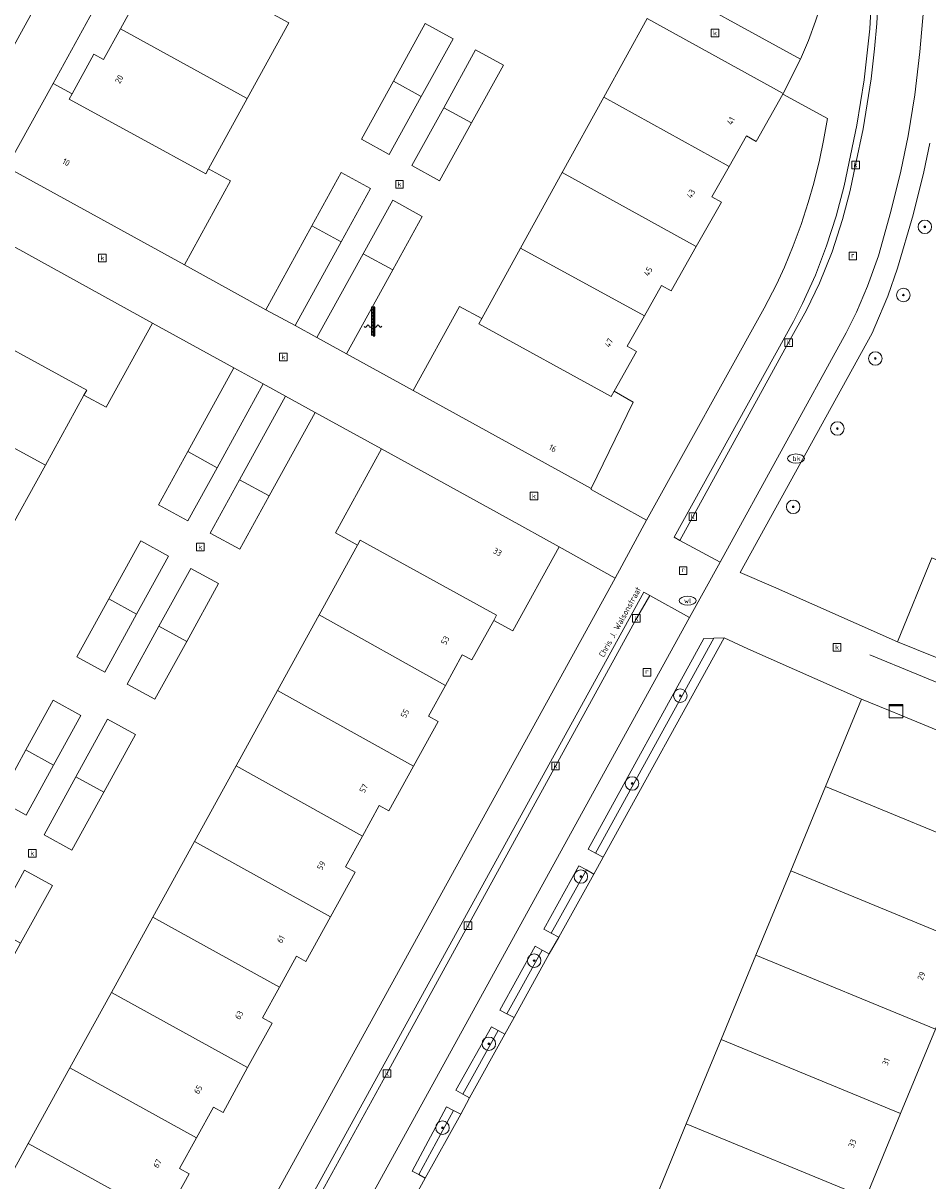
# Model space of a CAD drawing. Header units: millimetres. Extents: x 37131378 to 37737458, y 18584386 to 19114224.
# Tile 18 of 86: x 37370870 to 37424400, y 18843525 to 18912062. Entities that reach past the tile are written whole.
import ezdxf
from ezdxf.enums import TextEntityAlignment as Align

# ---------------------------------------------------------------- set-up
doc = ezdxf.new("R2010")
doc.units = ezdxf.units.MM
doc.header["$LTSCALE"] = 50
for name, color, linetype, lineweight in [('B2-WE-GR-BOOM-S', 252, 'Continuous', 25), ('B2-WE-GR-HAAG-G', 252, 'GR-HAAG1', 13), ('B2-WE-GR-HAAG-GV', 252, 'Continuous', 13), ('B2-WE-IE-MEUBILAIR_WATERWEGMEUBILAIR-S', 252, 'Continuous', 25), ('B2-WE-IE-MEUBILAIR_WEGMEUBILAIR-S', 252, 'Continuous', 25), ('B2-WE-IE-TERREINAFSCHEIDING_KUNSTMATIG_MUUR-G', 252, 'IE-TERREINAFSCHEIDING-KUNSTMATIG-DICHT', 18), ('B2-WE-KL-WATER_BRANDLEIDING_PUT-S', 252, 'Continuous', 25), ('B2-WE-KL-WATER_PUT-S', 252, 'Continuous', 25), ('B2-WE-OG-BEBOUWING-GV', 252, 'Continuous', 13), ('B2-WE-OG-BEBOUWING-T18', 252, 'Continuous', 18), ('B2-WE-OG-TERREIN_ERF-GV', 252, 'Continuous', 18), ('B2-WE-OG-TERREIN_ONBEGROEID-GV', 252, 'Continuous', 18), ('B2-WE-OG-TOPOGRAFIE-T18', 252, 'Continuous', 18), ('B2-WE-RI-GWA_KOLK-S', 252, 'Continuous', 25), ('B2-WE-RI-GWA_RIOOLPUT-S', 252, 'Continuous', 25), ('B2-WE-VH-VERHARDING_OPEN-GV', 252, 'Continuous', 18)]:
    doc.layers.add(name, color=color, linetype=linetype, lineweight=lineweight)
doc.styles.add('NLCS-ISO', font='txt')
doc.styles.add('NLCS-ISO-M200-T18', font='txt', dxfattribs={"height": 0.36})
doc.linetypes.add('GR-HAAG1', pattern='A,6,[176,NLCS.shx,S=0.125,R=0,X=0,Y=0],-2', length=8)
doc.linetypes.add('IE-TERREINAFSCHEIDING-KUNSTMATIG-DICHT', pattern='A,8,-1,[82,NLCS.shx,S=0.75,R=90,X=0,Y=0],-1', length=10)

# ---------------------------------------------------------------- blocks, each defined once
blk = doc.blocks.new('SKL-DATA_KAST-SO')
at = {"color": 0, "linetype": 'ByBlock', "lineweight": 18}
for points in [[(-2, 2), (2, 2), (2, 1.68), (-2, 1.68)], [(-2, 1.52), (2, 1.52), (2, -2), (-2, -2)]]:
    blk.add_lwpolyline(points, close=True, dxfattribs=at)
blk = doc.blocks.new('SRI-KOLK-SO')
at = {"color": 0, "linetype": 'ByBlock', "lineweight": 18}
blk.add_lwpolyline([(-1.125, -1.125), (1.125, -1.125), (1.125, 1.125), (-1.125, 1.125)], close=True, dxfattribs=at)
at = {"color": 0, "linetype": 'ByBlock', "lineweight": 18, "style": 'NLCS-ISO'}
blk.add_text('k', height=1.5, dxfattribs=at).set_placement((0, 0), align=Align.MIDDLE_CENTER)
blk = doc.blocks.new('SRI-PUT_INSPECTIEPUT_RIOOLPUT-SO')
at = {"color": 0, "linetype": 'ByBlock', "lineweight": 18}
blk.add_lwpolyline([(-1.12, -1.12), (1.12, -1.12), (1.12, 1.12), (-1.12, 1.12)], close=True, dxfattribs=at)
at = {"color": 0, "linetype": 'ByBlock', "lineweight": 18, "style": 'NLCS-ISO'}
blk.add_text('r', height=1.5, dxfattribs=at).set_placement((0, 0.28), align=Align.MIDDLE_CENTER)
blk = doc.blocks.new('SKL-WATER_WATERLEIDINGPUT-SO')
at = {"color": 0, "linetype": 'ByBlock', "lineweight": 18}
blk.add_ellipse((0, 0), major_axis=(2.5, 0), ratio=0.54, dxfattribs=at)
at = {"color": 0, "linetype": 'ByBlock', "lineweight": 18, "style": 'NLCS-ISO'}
blk.add_text('wl', height=1.5, dxfattribs=at).set_placement((0, 0), align=Align.MIDDLE_CENTER)
blk = doc.blocks.new('SKL-WATER_BRANDKRAAN_BRANDPUT-SO')
at = {"color": 0, "linetype": 'ByBlock', "lineweight": 18}
blk.add_ellipse((0, 0), major_axis=(2.5, 0), ratio=0.54, dxfattribs=at)
at = {"color": 0, "linetype": 'ByBlock', "lineweight": 18, "style": 'NLCS-ISO'}
blk.add_text('bk', height=1.5, dxfattribs=at).set_placement((0.16, 0), align=Align.MIDDLE_CENTER)
blk = doc.blocks.new('SIE-WATER_WATERSTANDMETER-SO')
h = blk.add_hatch(color=256)
h.dxf.hatch_style = 1
h.paths.add_polyline_path([(0, 5.17), (-0.46, 5.17), (-0.46, 4.7), (0, 4.7)])
h = blk.add_hatch(color=256)
h.dxf.hatch_style = 1
h.paths.add_polyline_path([(0, 4.22), (-0.46, 4.22), (-0.46, 3.75), (0, 3.75)])
h = blk.add_hatch(color=256)
h.dxf.hatch_style = 1
h.paths.add_polyline_path([(0.46, 5.64), (0, 5.64), (0, 5.17), (0.46, 5.17)])
h = blk.add_hatch(color=256)
h.dxf.hatch_style = 1
h.paths.add_polyline_path([(0.46, 4.7), (0, 4.7), (0, 4.22), (0.46, 4.22)])
h = blk.add_hatch(color=256)
h.dxf.hatch_style = 1
h.paths.add_polyline_path([(0.46, 3.75), (0, 3.75), (0, 3.28), (0.46, 3.28)])
h = blk.add_hatch(color=256)
h.dxf.hatch_style = 1
h.paths.add_polyline_path([(0, 3.28), (-0.46, 3.28), (-0.46, 2.81), (0, 2.81)])
h = blk.add_hatch(color=256)
h.dxf.hatch_style = 1
h.paths.add_polyline_path([(0, 2.34), (-0.46, 2.34), (-0.46, 1.86), (0, 1.86)])
h = blk.add_hatch(color=256)
h.dxf.hatch_style = 1
h.paths.add_polyline_path([(0, 1.39), (-0.46, 1.39), (-0.46, 0.92), (0, 0.92)])
h = blk.add_hatch(color=256)
h.dxf.hatch_style = 1
h.paths.add_polyline_path([(0, 0.45), (-0.46, 0.45), (-0.46, -0.02), (0, -0.02)])
h = blk.add_hatch(color=256)
h.dxf.hatch_style = 1
h.paths.add_polyline_path([(0.46, 2.81), (0, 2.81), (0, 2.34), (0.46, 2.34)])
h = blk.add_hatch(color=256)
h.dxf.hatch_style = 1
h.paths.add_polyline_path([(0.46, 1.86), (0, 1.86), (0, 1.39), (0.46, 1.39)])
h = blk.add_hatch(color=256)
h.dxf.hatch_style = 1
h.paths.add_polyline_path([(0.46, 0.92), (0, 0.92), (0, 0.45), (0.46, 0.45)])
h = blk.add_hatch(color=256)
h.dxf.hatch_style = 1
h.paths.add_polyline_path([(0, -0.49), (-0.46, -0.49), (-0.46, -0.97), (0, -0.97)])
h = blk.add_hatch(color=256)
h.dxf.hatch_style = 1
h.paths.add_polyline_path([(0, -1.44), (-0.46, -1.44), (-0.46, -1.91), (0, -1.91)])
h = blk.add_hatch(color=256)
h.dxf.hatch_style = 1
h.paths.add_polyline_path([(0, -2.38), (-0.46, -2.38), (-0.46, -2.85), (0, -2.85)])
h = blk.add_hatch(color=256)
h.dxf.hatch_style = 1
h.paths.add_polyline_path([(0.46, -0.02), (0, -0.02), (0, -0.49), (0.46, -0.49)])
h = blk.add_hatch(color=256)
h.dxf.hatch_style = 1
h.paths.add_polyline_path([(0.46, -0.97), (0, -0.97), (0, -1.44), (0.46, -1.44)])
h = blk.add_hatch(color=256)
h.dxf.hatch_style = 1
h.paths.add_polyline_path([(0.46, -1.91), (0, -1.91), (0, -2.38), (0.46, -2.38)])
blk.add_lwpolyline([(0.46, -2.79), (0.46, 5.64), (-0.46, 5.64), (-0.46, -2.79)])
for points in [[(0.46, 5.64), (0, 5.64), (0, 5.17), (0.46, 5.17)], [(0.46, 5.17), (0, 5.17), (0, 4.7), (0.46, 4.7)], [(0.46, 4.7), (0, 4.7), (0, 4.22), (0.46, 4.22)], [(0.46, 4.22), (0, 4.22), (0, 3.75), (0.46, 3.75)], [(0.46, 3.75), (0, 3.75), (0, 3.28), (0.46, 3.28)], [(0.46, 3.28), (0, 3.28), (0, 2.81), (0.46, 2.81)], [(0.46, 2.81), (0, 2.81), (0, 2.34), (0.46, 2.34)], [(0.46, 2.34), (0, 2.34), (0, 1.86), (0.46, 1.86)], [(0.46, 1.86), (0, 1.86), (0, 1.39), (0.46, 1.39)], [(0.46, 1.39), (0, 1.39), (0, 0.92), (0.46, 0.92)], [(0.46, 0.92), (0, 0.92), (0, 0.45), (0.46, 0.45)], [(0.46, 0.45), (0, 0.45), (0, -0.02), (0.46, -0.02)], [(0.46, -0.02), (0, -0.02), (0, -0.49), (0.46, -0.49)], [(0.46, -0.49), (0, -0.49), (0, -0.97), (0.46, -0.97)], [(0.46, -0.97), (0, -0.97), (0, -1.44), (0.46, -1.44)], [(0.46, -1.44), (0, -1.44), (0, -1.91), (0.46, -1.91)], [(0.46, -1.91), (0, -1.91), (0, -2.38), (0.46, -2.38)], [(0.46, -2.38), (0, -2.38), (0, -2.85), (0.46, -2.85)]]:
    blk.add_lwpolyline(points, close=True)
for centre, radius, start, end in [((-1.55, -0.12), 0.381, 16.8947, 163.1053), ((-0.08, -0.12), 0.381, 16.8947, 163.1053), ((1.4, -0.12), 0.381, 16.8947, 163.1053), ((-2.31, 0.11), 0.413, 196.8947, 343.1053), ((-0.82, 0.1), 0.391, 196.8947, 343.1053), ((0.66, 0.1), 0.391, 196.8947, 343.1053), ((2.16, 0.11), 0.413, 196.8947, 343.1053)]:
    blk.add_arc(centre, radius, start, end)
blk = doc.blocks.new('SGR-BOOM_01-SO')
at = {"linetype": 'ByBlock', "lineweight": 18}
h = blk.add_hatch(color=0, dxfattribs=at)
h.dxf.hatch_style = 1
edge = h.paths.add_edge_path()
edge.add_arc((0, 0), 0.25, 0, 360)
at = {"color": 0, "linetype": 'ByBlock', "lineweight": 18}
for radius in [2, 0.25]:
    blk.add_circle((0, 0), radius, dxfattribs=at)

msp = doc.modelspace()

# ---------------------------------------------------------------- linework, layer by layer
at = {"layer": 'B2-WE-GR-HAAG-G'}
for points in [[(37411744.6937, 18875649.3389), (37404740.6937, 18862923.3389)], [(37404194.6937, 18861929.3389), (37402118.6937, 18858182.3389)], [(37401578.6937, 18857190.3389), (37399494.6937, 18853416.3389)], [(37398972.6937, 18852420.3389), (37396876.6937, 18848660.3389)], [(37396342.6937, 18847682.3389), (37394278.6937, 18843897.3389)]]:
    msp.add_lwpolyline(points, dxfattribs=at)
at = {"layer": 'B2-WE-GR-HAAG-GV'}
for points in [[(37412350.6937, 18875669.3389), (37411744.6937, 18875649.3389), (37411138.6937, 18875628.3389), (37404300.6937, 18863162.3389), (37404740.6937, 18862923.3389), (37405181.6937, 18862684.3389)], [(37404631.6937, 18861683.3389), (37404194.6937, 18861929.3389), (37403758.6937, 18862174.3389), (37401668.6937, 18858423.3389), (37402118.6937, 18858182.3389), (37402567.6937, 18857942.3389)], [(37402001.6937, 18856960.3389), (37401578.6937, 18857190.3389), (37401156.6937, 18857420.3389), (37399067.6937, 18853636.3389), (37399494.6937, 18853416.3389), (37399921.6937, 18853197.3389)], [(37399367.6937, 18852207.3389), (37398972.6937, 18852420.3389), (37398577.6937, 18852634.3389), (37396464.6937, 18848889.3389), (37396876.6937, 18848660.3389), (37397287.6937, 18848431.3389)], [(37396773.6937, 18847466.3389), (37396342.6937, 18847682.3389), (37395912.6937, 18847897.3389), (37393890.6937, 18844106.3389), (37394278.6937, 18843897.3389), (37394665.6937, 18843688.3389)]]:
    msp.add_lwpolyline(points, close=True, dxfattribs=at)
at = {"layer": 'B2-WE-IE-TERREINAFSCHEIDING_KUNSTMATIG_MUUR-G'}
for points in [[(37380414.6937, 18897757.3389), (37385229.6937, 18895096.3389)], [(37378524.6937, 18894310.3389), (37383336.6937, 18891663.3389)], [(37389998.6937, 18892487.3389), (37393947.6937, 18890309.3389)], [(37388140.6937, 18889016.3389), (37392077.6937, 18886851.3389)], [(37422607.6937, 18875441.3389), (37415262.6937, 18878684.3389)], [(37412350.6937, 18875669.3389), (37405181.6937, 18862684.3389)], [(37420480.6937, 18872039.3389), (37413757.6937, 18875016.3389), (37412350.6937, 18875669.3389)], [(37432090.6937, 18870083.3389), (37420975.6937, 18874670.3389)], [(37405181.6937, 18862684.3389), (37404631.6937, 18861683.3389)], [(37404631.6937, 18861683.3389), (37402567.6937, 18857942.3389)], [(37402567.6937, 18857942.3389), (37402001.6937, 18856960.3389)], [(37402001.6937, 18856960.3389), (37399921.6937, 18853197.3389)], [(37399921.6937, 18853197.3389), (37399367.6937, 18852207.3389)], [(37399367.6937, 18852207.3389), (37397287.6937, 18848431.3389)], [(37397287.6937, 18848431.3389), (37396773.6937, 18847466.3389)], [(37396773.6937, 18847466.3389), (37394665.6937, 18843688.3389)], [(37394665.6937, 18843688.3389), (37394129.6937, 18842708.3389)]]:
    msp.add_lwpolyline(points, dxfattribs=at)
at = {"layer": 'B2-WE-OG-BEBOUWING-GV'}
for points in [[(37410290.6937, 18918967.3389), (37408003.6937, 18914804.3389), (37416858.6937, 18909925.3389), (37417339.6937, 18911043.3389), (37417762.6937, 18912172.3389), (37418131.6937, 18913321.3389), (37418444.6937, 18914486.3389)], [(37386587.6937, 18912076.3389), (37378511.6937, 18916498.3389), (37377055.6937, 18913852.3389), (37377624.6937, 18913539.3389), (37376624.6937, 18911721.3389), (37384130.6937, 18907607.3389)], [(37405229.6937, 18907677.3389), (37412648.6937, 18903582.3389), (37413671.6937, 18905385.3389), (37414236.6937, 18905065.3389), (37415825.6937, 18907865.3389), (37415847.6937, 18907904.3389), (37407799.6937, 18912340.3389)], [(37384130.6937, 18907607.3389), (37376624.6937, 18911721.3389), (37375626.6937, 18909907.3389), (37375057.6937, 18910220.3389), (37373767.6937, 18907874.3389), (37373599.6937, 18907569.3389), (37381677.6937, 18903144.3389), (37381842.6937, 18903444.3389)], [(37392779.6937, 18908624.3389), (37394424.6937, 18907719.3389), (37396307.6937, 18911142.3389), (37394662.6937, 18912047.3389)], [(37395754.6937, 18907058.3389), (37397401.6937, 18906151.3389), (37399288.6937, 18909576.3389), (37397641.6937, 18910483.3389)], [(37380414.6937, 18897757.3389), (37383146.6937, 18902727.3389), (37381842.6937, 18903444.3389), (37381677.6937, 18903144.3389), (37373599.6937, 18907569.3389), (37373767.6937, 18907874.3389), (37372639.6937, 18908494.3389), (37369897.6937, 18903535.3389)], [(37394424.6937, 18907719.3389), (37392779.6937, 18908624.3389), (37390889.6937, 18905189.3389), (37392534.6937, 18904284.3389)], [(37412648.6937, 18903582.3389), (37405229.6937, 18907677.3389), (37402767.6937, 18903211.3389), (37410701.6937, 18898836.3389), (37412191.6937, 18901462.3389), (37411626.6937, 18901782.3389)], [(37397401.6937, 18906151.3389), (37395754.6937, 18907058.3389), (37393862.6937, 18903625.3389), (37395509.6937, 18902718.3389)], [(37387948.6937, 18900060.3389), (37389689.6937, 18899113.3389), (37391422.6937, 18902263.3389), (37389678.6937, 18903218.3389)], [(37410701.6937, 18898836.3389), (37402767.6937, 18903211.3389), (37400305.6937, 18898744.3389), (37407627.6937, 18894735.3389), (37408645.6937, 18896530.3389), (37409210.6937, 18896209.3389)], [(37390991.6937, 18898413.3389), (37392734.6937, 18897453.3389), (37394476.6937, 18900615.3389), (37392733.6937, 18901575.3389)], [(37365255.6937, 18895087.3389), (37366393.6937, 18894461.3389), (37366558.6937, 18894761.3389), (37374629.6937, 18890337.3389), (37374466.6937, 18890041.3389), (37375779.6937, 18889319.3389), (37378524.6937, 18894310.3389), (37368007.6937, 18900094.3389)], [(37389689.6937, 18899113.3389), (37387948.6937, 18900060.3389), (37385229.6937, 18895096.3389), (37386961.6937, 18894154.3389)], [(37392734.6937, 18897453.3389), (37390991.6937, 18898413.3389), (37388255.6937, 18893447.3389), (37389998.6937, 18892487.3389)], [(37407627.6937, 18894735.3389), (37400305.6937, 18898744.3389), (37398003.6937, 18894567.3389), (37397834.6937, 18894261.3389), (37405658.6937, 18889952.3389), (37405839.6937, 18890271.3389), (37407169.6937, 18892615.3389), (37406605.6937, 18892935.3389)], [(37405839.6937, 18890271.3389), (37405658.6937, 18889952.3389), (37397834.6937, 18894261.3389), (37398003.6937, 18894567.3389), (37396692.6937, 18895290.3389), (37393947.6937, 18890309.3389), (37404477.6937, 18884503.3389), (37406968.6937, 18889630.3389)], [(37366393.6937, 18894461.3389), (37365108.6937, 18892124.3389), (37365677.6937, 18891811.3389), (37364673.6937, 18889984.3389), (37372186.6937, 18885895.3389), (37374466.6937, 18890041.3389), (37374629.6937, 18890337.3389), (37366558.6937, 18894761.3389)], [(37385078.6937, 18890705.3389), (37383336.6937, 18891663.3389), (37380610.6937, 18886703.3389), (37382351.6937, 18885745.3389)], [(37364673.6937, 18889984.3389), (37363671.6937, 18888161.3389), (37363102.6937, 18888474.3389), (37361646.6937, 18885825.3389), (37369728.6937, 18881426.3389), (37372186.6937, 18885895.3389)], [(37388140.6937, 18889016.3389), (37386390.6937, 18889979.3389), (37383668.6937, 18885031.3389), (37385418.6937, 18884069.3389)], [(37392077.6937, 18886851.3389), (37389342.6937, 18881879.3389), (37390655.6937, 18881157.3389), (37390818.6937, 18881454.3389), (37398880.6937, 18877013.3389), (37398710.6937, 18876705.3389), (37399848.6937, 18876080.3389), (37402583.6937, 18881053.3389), (37399439.6937, 18882802.3389)], [(37382351.6937, 18885745.3389), (37380610.6937, 18886703.3389), (37378876.6937, 18883549.3389), (37380617.6937, 18882591.3389)], [(37385418.6937, 18884069.3389), (37383668.6937, 18885031.3389), (37381933.6937, 18881877.3389), (37383683.6937, 18880915.3389)], [(37375938.6937, 18877977.3389), (37377583.6937, 18877072.3389), (37379472.6937, 18880508.3389), (37377827.6937, 18881413.3389)], [(37390655.6937, 18881157.3389), (37388383.6937, 18877026.3389), (37395852.6937, 18872855.3389), (37396851.6937, 18874672.3389), (37397420.6937, 18874360.3389), (37398710.6937, 18876705.3389), (37398880.6937, 18877013.3389), (37390818.6937, 18881454.3389)], [(37422607.6937, 18875441.3389), (37432621.6937, 18871386.3389), (37434644.6937, 18876360.3389), (37424641.6937, 18880410.3389)], [(37378899.6937, 18876362.3389), (37380544.6937, 18875457.3389), (37382428.6937, 18878881.3389), (37380783.6937, 18879786.3389)], [(37377583.6937, 18877072.3389), (37375938.6937, 18877977.3389), (37374054.6937, 18874551.3389), (37375699.6937, 18873646.3389)], [(37395852.6937, 18872855.3389), (37388383.6937, 18877026.3389), (37385925.6937, 18872558.3389), (37393967.6937, 18868079.3389), (37395418.6937, 18870719.3389), (37394850.6937, 18871032.3389)], [(37380544.6937, 18875457.3389), (37378899.6937, 18876362.3389), (37377014.6937, 18872936.3389), (37378659.6937, 18872031.3389)], [(37393967.6937, 18868079.3389), (37385925.6937, 18872558.3389), (37383471.6937, 18868098.3389), (37390948.6937, 18863937.3389), (37391943.6937, 18865746.3389), (37392512.6937, 18865433.3389)], [(37371019.6937, 18869032.3389), (37372665.6937, 18868127.3389), (37374285.6937, 18871073.3389), (37372639.6937, 18871978.3389)], [(37418347.6937, 18866868.3389), (37428969.6937, 18862488.3389), (37431107.6937, 18867669.3389), (37422841.6937, 18871078.3389), (37422079.6937, 18871392.3389), (37420480.6937, 18872039.3389)], [(37373990.6937, 18867438.3389), (37375635.6937, 18866533.3389), (37377514.6937, 18869949.3389), (37375869.6937, 18870853.3389)], [(37372665.6937, 18868127.3389), (37371019.6937, 18869032.3389), (37369401.6937, 18866087.3389), (37371046.6937, 18865183.3389)], [(37390948.6937, 18863937.3389), (37383471.6937, 18868098.3389), (37381009.6937, 18863621.3389), (37389063.6937, 18859161.3389), (37390515.6937, 18861801.3389), (37389946.6937, 18862114.3389)], [(37375635.6937, 18866533.3389), (37373990.6937, 18867438.3389), (37372105.6937, 18864012.3389), (37373750.6937, 18863107.3389)], [(37428969.6937, 18862488.3389), (37418347.6937, 18866868.3389), (37416289.6937, 18861876.3389), (37426909.6937, 18857496.3389)], [(37389063.6937, 18859161.3389), (37381009.6937, 18863621.3389), (37378546.6937, 18859144.3389), (37386030.6937, 18854993.3389), (37387034.6937, 18856819.3389), (37387603.6937, 18856506.3389)], [(37369076.6937, 18858505.3389), (37370720.6937, 18857600.3389), (37372599.6937, 18861016.3389), (37370955.6937, 18861921.3389)], [(37426909.6937, 18857496.3389), (37416289.6937, 18861876.3389), (37414230.6937, 18856884.3389), (37424849.6937, 18852504.3389)], [(37386030.6937, 18854993.3389), (37378546.6937, 18859144.3389), (37376092.6937, 18854684.3389), (37384150.6937, 18850226.3389), (37385597.6937, 18852857.3389), (37385028.6937, 18853170.3389)], [(37424849.6937, 18852504.3389), (37414230.6937, 18856884.3389), (37412171.6937, 18851892.3389), (37422790.6937, 18847513.3389)], [(37384150.6937, 18850226.3389), (37376092.6937, 18854684.3389), (37373634.6937, 18850215.3389), (37381126.6937, 18846075.3389), (37382126.6937, 18847892.3389), (37382695.6937, 18847580.3389)], [(37422790.6937, 18847513.3389), (37412171.6937, 18851892.3389), (37410109.6937, 18846890.3389), (37420726.6937, 18842512.3389)], [(37381126.6937, 18846075.3389), (37373634.6937, 18850215.3389), (37371171.6937, 18845738.3389), (37379237.6937, 18841290.3389), (37380693.6937, 18843939.3389), (37380124.6937, 18844252.3389)], [(37420726.6937, 18842512.3389), (37410109.6937, 18846890.3389), (37408043.6937, 18841880.3389), (37418659.6937, 18837502.3389)], [(37379237.6937, 18841290.3389), (37371171.6937, 18845738.3389), (37368709.6937, 18841261.3389), (37376213.6937, 18837139.3389), (37377208.6937, 18838948.3389), (37377777.6937, 18838635.3389)]]:
    msp.add_lwpolyline(points, close=True, dxfattribs=at)
at = {"layer": 'B2-WE-OG-TERREIN_ERF-GV'}
for points in [[(37397161.6937, 18953109.3389), (37372639.6937, 18908494.3389), (37373767.6937, 18907874.3389), (37375057.6937, 18910220.3389), (37375626.6937, 18909907.3389), (37376624.6937, 18911721.3389), (37377624.6937, 18913539.3389)], [(37386587.6937, 18912076.3389), (37384130.6937, 18907607.3389), (37381842.6937, 18903444.3389), (37383146.6937, 18902727.3389), (37380414.6937, 18897757.3389), (37385229.6937, 18895096.3389), (37387948.6937, 18900060.3389), (37389678.6937, 18903218.3389), (37391422.6937, 18902263.3389), (37389689.6937, 18899113.3389), (37386961.6937, 18894154.3389), (37388255.6937, 18893447.3389), (37390991.6937, 18898413.3389), (37392733.6937, 18901575.3389), (37394476.6937, 18900615.3389), (37392734.6937, 18897453.3389), (37389998.6937, 18892487.3389), (37393947.6937, 18890309.3389), (37396692.6937, 18895290.3389), (37398003.6937, 18894567.3389), (37400305.6937, 18898744.3389), (37402767.6937, 18903211.3389), (37405229.6937, 18907677.3389), (37407799.6937, 18912340.3389), (37415847.6937, 18907904.3389), (37416858.6937, 18909925.3389), (37408003.6937, 18914804.3389)], [(37424512.6937, 18904960.3389), (37424161.6937, 18903251.3389), (37423530.6937, 18900712.3389), (37422613.6937, 18897560.3389), (37422034.6937, 18895902.3389), (37421269.6937, 18894081.3389), (37421097.6937, 18893713.3389), (37413292.6937, 18879539.3389), (37415262.6937, 18878684.3389), (37422607.6937, 18875441.3389), (37424641.6937, 18880410.3389)], [(37368709.6937, 18841261.3389), (37371171.6937, 18845738.3389), (37373634.6937, 18850215.3389), (37376092.6937, 18854684.3389), (37378546.6937, 18859144.3389), (37381009.6937, 18863621.3389), (37383471.6937, 18868098.3389), (37385925.6937, 18872558.3389), (37388383.6937, 18877026.3389), (37390655.6937, 18881157.3389), (37389342.6937, 18881879.3389), (37392077.6937, 18886851.3389), (37388140.6937, 18889016.3389), (37385418.6937, 18884069.3389), (37383683.6937, 18880915.3389), (37381933.6937, 18881877.3389), (37383668.6937, 18885031.3389), (37386390.6937, 18889979.3389), (37385078.6937, 18890705.3389), (37382351.6937, 18885745.3389), (37380617.6937, 18882591.3389), (37378876.6937, 18883549.3389), (37380610.6937, 18886703.3389), (37383336.6937, 18891663.3389), (37378524.6937, 18894310.3389), (37375779.6937, 18889319.3389), (37374466.6937, 18890041.3389), (37372186.6937, 18885895.3389), (37369728.6937, 18881426.3389)], [(37378650.6937, 18829690.3389), (37405891.6937, 18879200.3389), (37402583.6937, 18881053.3389), (37399848.6937, 18876080.3389), (37398710.6937, 18876705.3389), (37397420.6937, 18874360.3389), (37396851.6937, 18874672.3389), (37395852.6937, 18872855.3389), (37394850.6937, 18871032.3389), (37395418.6937, 18870719.3389), (37393967.6937, 18868079.3389), (37392512.6937, 18865433.3389), (37391943.6937, 18865746.3389), (37390948.6937, 18863937.3389), (37389946.6937, 18862114.3389), (37390515.6937, 18861801.3389), (37389063.6937, 18859161.3389), (37387603.6937, 18856506.3389), (37387034.6937, 18856819.3389), (37386030.6937, 18854993.3389), (37385028.6937, 18853170.3389), (37385597.6937, 18852857.3389), (37384150.6937, 18850226.3389), (37382695.6937, 18847580.3389), (37382126.6937, 18847892.3389), (37381126.6937, 18846075.3389), (37380124.6937, 18844252.3389), (37380693.6937, 18843939.3389), (37379237.6937, 18841290.3389)]]:
    msp.add_lwpolyline(points, dxfattribs=at)
for points in [[(37394662.6937, 18912047.3389), (37396307.6937, 18911142.3389), (37394424.6937, 18907719.3389), (37392534.6937, 18904284.3389), (37390889.6937, 18905189.3389), (37392779.6937, 18908624.3389)], [(37397641.6937, 18910483.3389), (37399288.6937, 18909576.3389), (37397401.6937, 18906151.3389), (37395509.6937, 18902718.3389), (37393862.6937, 18903625.3389), (37395754.6937, 18907058.3389)], [(37415827.6937, 18907864.3389), (37415825.6937, 18907865.3389), (37414236.6937, 18905065.3389), (37413671.6937, 18905385.3389), (37412648.6937, 18903582.3389), (37411626.6937, 18901782.3389), (37412191.6937, 18901462.3389), (37410701.6937, 18898836.3389), (37409210.6937, 18896209.3389), (37408645.6937, 18896530.3389), (37407627.6937, 18894735.3389), (37406605.6937, 18892935.3389), (37407169.6937, 18892615.3389), (37405839.6937, 18890271.3389), (37406968.6937, 18889630.3389), (37404477.6937, 18884503.3389), (37404479.6937, 18884459.3389), (37407743.6937, 18882644.3389), (37414710.6937, 18895191.3389), (37415437.6937, 18896596.3389), (37415913.6937, 18897620.3389), (37416436.6937, 18898871.3389), (37416905.6937, 18900142.3389), (37417326.6937, 18901450.3389), (37417651.6937, 18902583.3389), (37417990.6937, 18903956.3389), (37418229.6937, 18905110.3389), (37418453.6937, 18906424.3389)], [(37374054.6937, 18874551.3389), (37375938.6937, 18877977.3389), (37377827.6937, 18881413.3389), (37379472.6937, 18880508.3389), (37377583.6937, 18877072.3389), (37375699.6937, 18873646.3389)], [(37377014.6937, 18872936.3389), (37378899.6937, 18876362.3389), (37380783.6937, 18879786.3389), (37382428.6937, 18878881.3389), (37380544.6937, 18875457.3389), (37378659.6937, 18872031.3389)], [(37414230.6937, 18856884.3389), (37416289.6937, 18861876.3389), (37418347.6937, 18866868.3389), (37420480.6937, 18872039.3389), (37413757.6937, 18875016.3389), (37412350.6937, 18875669.3389), (37405181.6937, 18862684.3389), (37404631.6937, 18861683.3389), (37402567.6937, 18857942.3389), (37402001.6937, 18856960.3389), (37399921.6937, 18853197.3389), (37399367.6937, 18852207.3389), (37397287.6937, 18848431.3389), (37396773.6937, 18847466.3389), (37394665.6937, 18843688.3389), (37394129.6937, 18842708.3389), (37390992.6937, 18836995.3389), (37391673.6937, 18836682.3389), (37403830.6937, 18831665.3389), (37405984.6937, 18836887.3389), (37408043.6937, 18841880.3389), (37410109.6937, 18846890.3389), (37412171.6937, 18851892.3389)], [(37369401.6937, 18866087.3389), (37371019.6937, 18869032.3389), (37372639.6937, 18871978.3389), (37374285.6937, 18871073.3389), (37372665.6937, 18868127.3389), (37371046.6937, 18865183.3389)], [(37373750.6937, 18863107.3389), (37372105.6937, 18864012.3389), (37373990.6937, 18867438.3389), (37375869.6937, 18870853.3389), (37377514.6937, 18869949.3389), (37375635.6937, 18866533.3389)], [(37367186.6937, 18855070.3389), (37369076.6937, 18858505.3389), (37370955.6937, 18861921.3389), (37372599.6937, 18861016.3389), (37370720.6937, 18857600.3389), (37368831.6937, 18854165.3389)]]:
    msp.add_lwpolyline(points, close=True, dxfattribs=at)
at = {"layer": 'B2-WE-OG-TERREIN_ONBEGROEID-GV'}
for points in [[(37412350.6937, 18875669.3389), (37411744.6937, 18875649.3389), (37411138.6937, 18875628.3389), (37404300.6937, 18863162.3389), (37404740.6937, 18862923.3389), (37405181.6937, 18862684.3389)], [(37404631.6937, 18861683.3389), (37404194.6937, 18861929.3389), (37403758.6937, 18862174.3389), (37401668.6937, 18858423.3389), (37402118.6937, 18858182.3389), (37402567.6937, 18857942.3389)], [(37402001.6937, 18856960.3389), (37401578.6937, 18857190.3389), (37401156.6937, 18857420.3389), (37399067.6937, 18853636.3389), (37399494.6937, 18853416.3389), (37399921.6937, 18853197.3389)], [(37399367.6937, 18852207.3389), (37398972.6937, 18852420.3389), (37398577.6937, 18852634.3389), (37396464.6937, 18848889.3389), (37396876.6937, 18848660.3389), (37397287.6937, 18848431.3389)], [(37396773.6937, 18847466.3389), (37396342.6937, 18847682.3389), (37395912.6937, 18847897.3389), (37393890.6937, 18844106.3389), (37394278.6937, 18843897.3389), (37394665.6937, 18843688.3389)]]:
    msp.add_lwpolyline(points, close=True, dxfattribs=at)
at = {"layer": 'B2-WE-VH-VERHARDING_OPEN-GV'}
for points in [[(37392951.6937, 18951942.3389), (37382485.6937, 18957694.3389), (37356258.6937, 18909969.3389), (37366724.6937, 18904217.3389)], [(37397161.6937, 18953109.3389), (37392951.6937, 18951942.3389), (37366724.6937, 18904217.3389), (37365721.6937, 18902393.3389), (37333738.6937, 18844212.3389), (37335819.6937, 18841548.3389), (37365255.6937, 18895087.3389), (37368007.6937, 18900094.3389), (37369897.6937, 18903535.3389), (37372639.6937, 18908494.3389)], [(37393947.6937, 18890309.3389), (37389998.6937, 18892487.3389), (37388255.6937, 18893447.3389), (37386961.6937, 18894154.3389), (37385229.6937, 18895096.3389), (37380414.6937, 18897757.3389), (37369897.6937, 18903535.3389), (37368007.6937, 18900094.3389), (37378524.6937, 18894310.3389), (37383336.6937, 18891663.3389), (37385078.6937, 18890705.3389), (37386390.6937, 18889979.3389), (37388140.6937, 18889016.3389), (37392077.6937, 18886851.3389), (37399439.6937, 18882802.3389), (37402583.6937, 18881053.3389), (37405891.6937, 18879200.3389), (37407743.6937, 18882644.3389), (37404479.6937, 18884459.3389), (37404477.6937, 18884503.3389)], [(37407951.6937, 18878182.3389), (37407602.6937, 18878376.3389), (37382272.6937, 18832307.3389), (37382625.6937, 18832110.3389), (37392395.6937, 18849878.3389), (37407151.6937, 18876819.3389)], [(37407951.6937, 18878182.3389), (37407151.6937, 18876819.3389), (37392395.6937, 18849878.3389), (37382625.6937, 18832110.3389), (37388609.6937, 18828842.3389), (37390799.6937, 18832860.3389), (37387204.6937, 18834866.3389), (37410306.6937, 18876877.3389)], [(37431107.6937, 18867669.3389), (37428969.6937, 18862488.3389), (37426909.6937, 18857496.3389), (37424849.6937, 18852504.3389), (37422790.6937, 18847513.3389), (37420726.6937, 18842512.3389), (37418659.6937, 18837502.3389), (37416599.6937, 18832510.3389), (37414447.6937, 18827293.3389), (37423697.6937, 18823609.3389), (37432756.6937, 18853519.3389), (37435455.6937, 18862428.3389), (37436675.6937, 18866458.3389), (37436270.6937, 18866625.3389), (37435421.6937, 18866975.3389), (37433611.6937, 18867722.3389), (37433931.6937, 18869323.3389), (37432191.6937, 18870041.3389), (37432090.6937, 18870083.3389), (37431704.6937, 18869136.3389)]]:
    msp.add_lwpolyline(points, close=True, dxfattribs=at)
for points in [[(37425719.6937, 18933175.3389), (37423394.6937, 18932550.3389), (37422168.6937, 18932257.3389), (37422622.6937, 18930306.3389), (37422924.6937, 18929008.3389), (37423284.6937, 18927150.3389), (37423541.6937, 18925593.3389), (37423937.6937, 18922463.3389), (37424139.6937, 18919947.3389), (37424228.6937, 18917790.3389), (37424232.6937, 18915309.3389), (37424134.6937, 18912831.3389), (37423933.6937, 18910358.3389), (37423625.6937, 18907817.3389), (37423230.6937, 18905395.3389), (37422802.6937, 18903290.3389), (37422219.6937, 18900906.3389), (37421473.6937, 18898292.3389), (37420838.6937, 18896499.3389), (37420172.6937, 18894945.3389), (37419573.6937, 18893733.3389), (37412108.6937, 18880151.3389), (37410306.6937, 18876877.3389), (37387204.6937, 18834866.3389)], [(37382272.6937, 18832307.3389), (37407602.6937, 18878376.3389), (37407951.6937, 18878182.3389), (37410306.6937, 18876877.3389), (37412108.6937, 18880151.3389), (37409724.6937, 18881442.3389), (37409387.6937, 18881628.3389), (37416443.6937, 18894399.3389), (37416982.6937, 18895461.3389), (37417743.6937, 18897149.3389), (37418410.6937, 18898876.3389), (37418980.6937, 18900637.3389), (37419452.6937, 18902428.3389), (37420199.6937, 18906013.3389), (37420631.6937, 18908708.3389), (37420962.6937, 18911722.3389), (37421129.6937, 18914612.3389)], [(37421129.6937, 18914612.3389), (37420962.6937, 18911722.3389), (37420631.6937, 18908708.3389), (37420199.6937, 18906013.3389), (37419452.6937, 18902428.3389), (37418980.6937, 18900637.3389), (37418410.6937, 18898876.3389), (37417743.6937, 18897149.3389), (37416982.6937, 18895461.3389), (37416443.6937, 18894399.3389), (37409387.6937, 18881628.3389), (37409724.6937, 18881442.3389), (37416163.6937, 18893148.3389), (37417220.6937, 18895069.3389), (37417983.6937, 18896674.3389), (37418730.6937, 18898528.3389), (37419355.6937, 18900428.3389), (37419806.6937, 18902147.3389), (37420121.6937, 18903668.3389), (37420565.6937, 18905812.3389), (37421039.6937, 18908767.3389), (37421247.6937, 18910551.3389), (37421377.6937, 18912042.3389), (37421466.6937, 18913535.3389)], [(37421466.6937, 18913535.3389), (37421377.6937, 18912042.3389), (37421247.6937, 18910551.3389), (37421039.6937, 18908767.3389), (37420565.6937, 18905812.3389), (37420121.6937, 18903668.3389), (37419806.6937, 18902147.3389), (37419355.6937, 18900428.3389), (37418730.6937, 18898528.3389), (37417983.6937, 18896674.3389), (37417220.6937, 18895069.3389), (37416163.6937, 18893148.3389), (37409724.6937, 18881442.3389), (37412108.6937, 18880151.3389), (37419573.6937, 18893733.3389), (37420172.6937, 18894945.3389), (37420838.6937, 18896499.3389), (37421473.6937, 18898292.3389), (37422219.6937, 18900906.3389), (37422802.6937, 18903290.3389), (37423230.6937, 18905395.3389), (37423625.6937, 18907817.3389), (37423933.6937, 18910358.3389), (37424134.6937, 18912831.3389)], [(37417762.6937, 18912172.3389), (37417339.6937, 18911043.3389), (37416858.6937, 18909925.3389), (37415847.6937, 18907904.3389), (37415825.6937, 18907865.3389), (37415827.6937, 18907864.3389), (37418453.6937, 18906424.3389), (37418229.6937, 18905110.3389), (37417990.6937, 18903956.3389), (37417651.6937, 18902583.3389), (37417326.6937, 18901450.3389), (37416905.6937, 18900142.3389), (37416436.6937, 18898871.3389), (37415913.6937, 18897620.3389), (37415437.6937, 18896596.3389), (37414710.6937, 18895191.3389), (37407743.6937, 18882644.3389), (37405891.6937, 18879200.3389), (37378650.6937, 18829690.3389)], [(37432621.6937, 18871386.3389), (37422607.6937, 18875441.3389), (37415262.6937, 18878684.3389), (37413292.6937, 18879539.3389), (37421097.6937, 18893713.3389), (37421269.6937, 18894081.3389), (37422034.6937, 18895902.3389), (37422613.6937, 18897560.3389), (37423530.6937, 18900712.3389), (37424161.6937, 18903251.3389), (37424512.6937, 18904960.3389)], [(37394129.6937, 18842708.3389), (37394665.6937, 18843688.3389), (37394278.6937, 18843897.3389), (37393890.6937, 18844106.3389), (37395912.6937, 18847897.3389), (37396342.6937, 18847682.3389), (37396773.6937, 18847466.3389), (37397287.6937, 18848431.3389), (37396876.6937, 18848660.3389), (37396464.6937, 18848889.3389), (37398577.6937, 18852634.3389), (37398972.6937, 18852420.3389), (37399367.6937, 18852207.3389), (37399921.6937, 18853197.3389), (37399494.6937, 18853416.3389), (37399067.6937, 18853636.3389), (37401156.6937, 18857420.3389), (37401578.6937, 18857190.3389), (37402001.6937, 18856960.3389), (37402567.6937, 18857942.3389), (37402118.6937, 18858182.3389), (37401668.6937, 18858423.3389), (37403758.6937, 18862174.3389), (37404194.6937, 18861929.3389), (37404631.6937, 18861683.3389), (37405181.6937, 18862684.3389), (37404740.6937, 18862923.3389), (37404300.6937, 18863162.3389), (37411138.6937, 18875628.3389), (37411744.6937, 18875649.3389), (37412350.6937, 18875669.3389), (37413757.6937, 18875016.3389), (37420480.6937, 18872039.3389), (37422079.6937, 18871392.3389), (37422841.6937, 18871078.3389), (37431107.6937, 18867669.3389)]]:
    msp.add_lwpolyline(points, dxfattribs=at)

# ---------------------------------------------------------------- block references
at = {"layer": 'B2-WE-GR-BOOM-S', "xscale": 200, "yscale": 200, "zscale": 200}
for p in [(37424219.6937, 18900004.3389), (37422953.6937, 18895964.3389), (37421291.6937, 18892210.3389), (37419047.6937, 18888062.3389), (37416434.6937, 18883429.3389), (37409752.6937, 18872246.3389), (37406899.6937, 18867049.3389), (37403869.6937, 18861538.3389), (37401106.6937, 18856561.3389), (37398423.6937, 18851640.3389), (37395680.6937, 18846668.3389)]:
    msp.add_blockref('SGR-BOOM_01-SO', p, dxfattribs=at)
at = {"layer": 'B2-WE-IE-MEUBILAIR_WATERWEGMEUBILAIR-S', "xscale": 200, "yscale": 200, "zscale": 200}
msp.add_blockref('SIE-WATER_WATERSTANDMETER-SO', (37391581.6937, 18894121.3389), dxfattribs=at)
at = {"layer": 'B2-WE-IE-MEUBILAIR_WEGMEUBILAIR-S', "xscale": 200, "yscale": 200, "zscale": 200}
msp.add_blockref('SKL-DATA_KAST-SO', (37422518.6937, 18871333.3389), dxfattribs=at)
at = {"layer": 'B2-WE-KL-WATER_BRANDLEIDING_PUT-S', "xscale": 200, "yscale": 200, "zscale": 200}
msp.add_blockref('SKL-WATER_BRANDKRAAN_BRANDPUT-SO', (37416597.6937, 18886286.3389), dxfattribs=at)
at = {"layer": 'B2-WE-KL-WATER_PUT-S', "xscale": 200, "yscale": 200, "zscale": 200}
msp.add_blockref('SKL-WATER_WATERLEIDINGPUT-SO', (37410187.6937, 18877872.3389), dxfattribs=at)
at = {"layer": 'B2-WE-RI-GWA_KOLK-S', "xscale": 200, "yscale": 200, "zscale": 200}
for p in [(37411806.6937, 18911481.3389), (37420121.6937, 18903668.3389), (37393139.6937, 18902526.3389), (37375561.6937, 18898161.3389), (37416163.6937, 18893148.3389), (37386271.6937, 18892302.3389), (37401092.6937, 18884066.3389), (37410493.6937, 18882840.3389), (37381351.6937, 18881042.3389), (37407151.6937, 18876819.3389), (37419032.6937, 18875115.3389), (37402368.6937, 18868087.3389), (37371408.6937, 18862913.3389), (37397187.6937, 18858627.3389), (37392395.6937, 18849878.3389)]:
    msp.add_blockref('SRI-KOLK-SO', p, dxfattribs=at)
at = {"layer": 'B2-WE-RI-GWA_RIOOLPUT-S', "xscale": 200, "yscale": 200, "zscale": 200}
for p in [(37419961.6937, 18898274.3389), (37409924.6937, 18879652.3389), (37407779.6937, 18873633.3389)]:
    msp.add_blockref('SRI-PUT_INSPECTIEPUT_RIOOLPUT-SO', p, dxfattribs=at)

# ---------------------------------------------------------------- texts
at = {"layer": 'B2-WE-OG-BEBOUWING-T18', "style": 'NLCS-ISO-M200-T18'}
for s, rotation, p in [('20', 61.199999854, (37376550.6937, 18908741.3389)), ('41', 61.199999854, (37412746.6937, 18906276.3389)), ('10', 331.199999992, (37373413.6937, 18903828.3389)), ('43', 61.199999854, (37410375.6937, 18901964.3389)), ('45', 61.199999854, (37407845.6937, 18897361.3389)), ('47', 61.199999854, (37405524.6937, 18893140.3389)), ('16', 331.099999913, (37402208.6937, 18886896.3389)), ('33', 331.199999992, (37398937.6937, 18880758.3389)), ('53', 61.199999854, (37395838.6937, 18875522.3389)), ('55', 61.199999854, (37393459.6937, 18871194.3389)), ('57', 61.199999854, (37391021.6937, 18866760.3389)), ('59', 61.199999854, (37388510.6937, 18862192.3389)), ('61', 61.199999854, (37386113.6937, 18857831.3389)), ('29', 67.699999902, (37424013.6937, 18855658.3389)), ('63', 61.199999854, (37383644.6937, 18853340.3389)), ('31', 67.699999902, (37421925.6937, 18850581.3389)), ('65', 61.199999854, (37381220.6937, 18848930.3389)), ('33', 67.699999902, (37419932.6937, 18845737.3389)), ('67', 61.199999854, (37378811.6937, 18844548.3389))]:
    msp.add_text(s, height=360, rotation=rotation, dxfattribs=at).set_placement(p, align=Align.MIDDLE)
at = {"layer": 'B2-WE-OG-TOPOGRAFIE-T18', "style": 'NLCS-ISO-M200-T18'}
msp.add_text('Chris J. Walsonstraat', height=360, rotation=61.300000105, dxfattribs=at).set_placement((37406183.6937, 18876612.3389), align=Align.MIDDLE)

doc.saveas('drawing.dxf')
